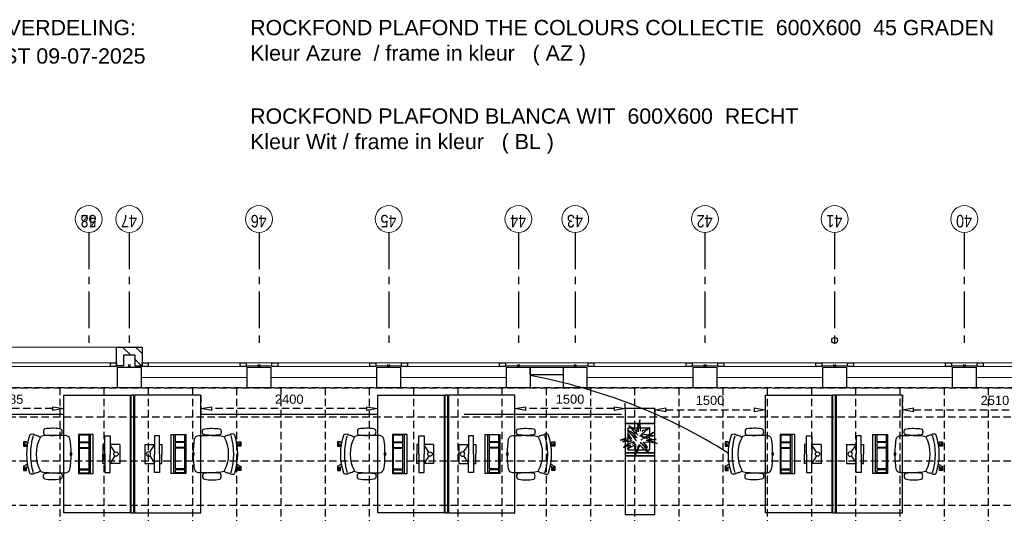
# Model space of a CAD drawing. Header units: millimetres. Extents: x -88840 to 85996, y -16279 to 104709.
# Tile 13 of 184: x -41347 to -27987, y 7120 to 13826. Entities that reach past the tile are written whole.
import ezdxf

# ---------------------------------------------------------------- set-up
doc = ezdxf.new("R2010")
doc.units = ezdxf.units.MM
doc.header["$LTSCALE"] = 400
doc.header["$PDMODE"] = 3
doc.header["$PDSIZE"] = 15
doc.linetypes.add('CENTER', pattern=[2, 1.25, -0.25, 0.25, -0.25])
doc.linetypes.add('HIDDEN', pattern=[0.375, 0.25, -0.125])
for name, color, linetype in [('-gd', 2, 'Continuous'), ('-ve', 2, 'HIDDEN'), ('inlay', 6, 'Continuous'), ('inr', 4, 'Continuous'), ('plafond', 255, 'HIDDEN'), ('plant', 114, 'Continuous'), ('plat', 5, 'Continuous'), ('sona-s008_ip0', 7, 'Continuous'), ('stramien', 1, 'CENTER'), ('symbol', 1, 'Continuous'), ('timmerwerk-ge', 150, 'Continuous')]:
    doc.layers.add(name, color=color, linetype=linetype)
for name, color, linetype, lineweight in [('Buitenkozijnen', 140, 'Continuous', 15), ('mat-baksteen', 5, 'Continuous', 25), ('mat-beton (ihwg)', 5, 'Continuous', 25), ('None', 7, 'Continuous', 9)]:
    doc.layers.add(name, color=color, linetype=linetype, lineweight=lineweight)
doc.styles.add('Arial', font='arial.ttf', dxfattribs={"height": 176.388889})
doc.styles.add('Arial Narrow', font='ARIALN.TTF', dxfattribs={"height": 222.25})
doc.styles.get("Standard").update_dxf_attribs({"font": 'arial.ttf'})
doc.dimstyles.new('CAL-N1-050-25', dxfattribs={"dimscale": 50, "dimtxt": 2.5, "dimasz": 3, "dimexe": 1.5, "dimexo": 0, "dimgap": 0.3, "dimtad": 0, "dimdec": 4, "dimrnd": 1, "dimdsep": 46, "dimtxsty": 'Standard', "dimblk": 'CLOSED', "dimcen": 0, "dimdle": 1.25, "dimclrt": 249, "dimadec": 0, "dimazin": 0, "dimtfac": 0.9, "dimtdec": 4, "dimtix": 1, "dimtmove": 0, "dimatfit": 3, "dimldrblk": 'CLOSED', "dimfxl": 1, "dimtvp": 1, "dimtolj": 1, "dimtzin": 0, "dimarcsym": 0})

# ---------------------------------------------------------------- blocks, each defined once
blk = doc.blocks.new('plafond03')
at = {"layer": 'plafond'}
for p, q in [((6650, -5690), (6650, -2292)), ((7250, -5690), (7250, -2292)), ((7850, -5690), (7850, -2292)), ((7850, -5690), (7850, -2292)), ((8450, -5690), (8450, -2292)), ((9050, -5690), (9050, -2292)), ((9650, -5690), (9650, -2292)), ((10250, -5690), (10250, -2292)), ((10850, -5690), (10850, -2292)), ((11450, -5690), (11450, -2292)), ((12050, -5690), (12050, -2292)), ((12650, -5690), (12650, -2292)), ((13250, -5690), (13250, -2292)), ((13850, -5690), (13850, -2292)), ((14450, -5690), (14450, -2292)), ((15050, -5690), (15050, -2292)), ((15650, -5690), (15650, -2292)), ((16250, -5690), (16250, -2292)), ((16850, -5690), (16850, -2292)), ((17450, -5690), (17450, -2292)), ((18050, -5690), (18050, -2292)), ((18650, -5690), (18650, -2292)), ((19250, -5690), (19250, -2292)), ((24050, -2690), (5215, -2690)), ((24050, -3290), (5215, -3290)), ((24050, -3890), (5215, -3890))]:
    blk.add_line(p, q, dxfattribs=at)
for points in [[(7270, -9952), (5440, -9952), (5440, -7522), (5215, -7522), (5215, -2292), (31910, -2292), (31910, -9707), (31730, -9707), (31730, -9952), (5440, -9952)], [(27670, -5690), (31910, -5690), (31910, -2292), (5215, -2292), (5215, -5690), (22390, -5690)]]:
    blk.add_lwpolyline(points, dxfattribs=at)
blk = doc.blocks.new('Kolom 280x320')
at = {"layer": 'mat-beton (ihwg)', "lineweight": 25}
blk.add_lwpolyline([(-300, 160), (-20, 160), (-20, -160), (-300, -160)], close=True, dxfattribs=at)
at = {"layer": 'None', "color": 92, "linetype": 'Continuous', "lineweight": 5}
blk.add_point((0, 0), dxfattribs=at)
blk = doc.blocks.new('*X39')
at = {"layer": 'None', "lineweight": 9}
for p, q in [((-2819, 32536), (-2719, 32636)), ((-2761, 32418), (-2719, 32460))]:
    blk.add_line(p, q, dxfattribs=at)
blk = doc.blocks.new('*X40')
at = {"layer": 'None', "lineweight": 9}
for p, q in [((-2969, 32386), (-2880, 32475)), ((-2804, 32375), (-2761, 32418))]:
    blk.add_line(p, q, dxfattribs=at)
blk = doc.blocks.new('Gevelpui best 1410 (2D)')
at = {"layer": 'Buitenkozijnen', "lineweight": 15}
for p, q in [((-260, 0), (-260, -1410)), ((-260, 0), (-210, 0)), ((-210, 0), (-210, -1410)), ((-260, -1410), (-210, -1410))]:
    blk.add_line(p, q, dxfattribs=at)
at = {"layer": 'Buitenkozijnen', "color": 92, "lineweight": 25}
for points in [[(-260, 0), (-210, 0), (-210, -80), (-260, -80)], [(-260, -1330), (-210, -1330), (-210, -1410), (-260, -1410)]]:
    blk.add_lwpolyline(points, close=True, dxfattribs=at)
at = {"layer": 'None', "color": 43, "linetype": 'Continuous', "lineweight": 9}
blk.add_line((-410, 15), (-410, -1425), dxfattribs=at)
blk = doc.blocks.new('*U45')
at = {"layer": 'Buitenkozijnen', "lineweight": 15}
for p, q in [((-10, 0), (-10, -1960)), ((-10, 0), (40, 0)), ((40, 0), (40, -1960)), ((-10, -1960), (40, -1960))]:
    blk.add_line(p, q, dxfattribs=at)
blk = doc.blocks.new('Gevelpui best 1960')
at = {"layer": 'Buitenkozijnen', "color": 43, "lineweight": 9}
blk.add_line((250, 0), (250, -1960), dxfattribs=at)
at = {"layer": 'Buitenkozijnen', "color": 92, "lineweight": 25}
for points in [[(-10, 0), (40, 0), (40, -80), (-10, -80)], [(-10, -1880), (40, -1880), (40, -1960), (-10, -1960)]]:
    blk.add_lwpolyline(points, close=True, dxfattribs=at)
at = {"layer": 'Buitenkozijnen'}
blk.add_blockref('*U45', (0, 0), dxfattribs=at)
blk = doc.blocks.new('HWA')
at = {"layer": 'None', "color": 92, "linetype": 'Continuous', "lineweight": 25}
blk.add_circle((0, -74), 40, dxfattribs=at)
blk = doc.blocks.new('boom nieuw 01')
at = {"layer": 'plant', "extrusion": (0, -4.44089e-16, -1)}
for p, q in [((-574, 694), (-627, 737)), ((-627, 737), (-616, 698)), ((-574, 694), (-627, 737)), ((-627, 737), (-616, 698)), ((-616, 698), (-564, 639)), ((-616, 698), (-564, 639)), ((-531, 541), (-584, 584)), ((-584, 584), (-573, 545)), ((-531, 541), (-584, 584)), ((-584, 584), (-573, 545)), ((-519, 654), (-574, 694)), ((-519, 654), (-574, 694)), ((-564, 639), (-510, 574)), ((-564, 639), (-510, 574)), ((-467, 618), (-519, 654)), ((-467, 618), (-519, 654)), ((-412, 565), (-467, 618)), ((-412, 565), (-467, 618)), ((-316, 598), (-344, 540)), ((-298, 670), (-316, 598)), ((-284, 619), (-308, 551)), ((-284, 619), (-308, 551)), ((-285, 709), (-298, 670)), ((-285, 665), (-285, 709)), ((-279, 616), (-285, 665)), ((-257, 677), (-284, 619)), ((-257, 677), (-284, 619)), ((-238, 749), (-257, 677)), ((-238, 749), (-257, 677)), ((-225, 789), (-238, 749)), ((-225, 789), (-238, 749)), ((-227, 576), (-219, 630)), ((-227, 576), (-219, 630)), ((-225, 745), (-225, 789)), ((-225, 745), (-225, 789)), ((-219, 696), (-225, 745)), ((-219, 696), (-225, 745)), ((-219, 630), (-219, 696)), ((-219, 630), (-219, 696)), ((9, 617), (-55, 579)), ((9, 617), (-55, 579)), ((-36, 579), (9, 617)), ((-36, 579), (9, 617)), ((-831, 440), (-863, 451)), ((-863, 451), (-808, 440)), ((-831, 440), (-863, 451)), ((-863, 451), (-808, 440)), ((-838, 331), (-790, 339)), ((-838, 331), (-790, 339)), ((-787, 335), (-838, 331)), ((-787, 335), (-838, 331)), ((-793, 417), (-831, 440)), ((-793, 417), (-831, 440)), ((-808, 440), (-733, 432)), ((-808, 440), (-733, 432)), ((-751, 400), (-793, 417)), ((-751, 400), (-793, 417)), ((-790, 339), (-724, 343)), ((-790, 339), (-724, 343)), ((-737, 335), (-787, 335)), ((-737, 335), (-787, 335)), ((-690, 378), (-751, 400)), ((-690, 378), (-751, 400)), ((-691, 320), (-737, 335)), ((-733, 432), (-646, 419)), ((-733, 432), (-646, 419)), ((-724, 343), (-665, 349)), ((-724, 343), (-665, 349)), ((-636, 315), (-691, 320)), ((-636, 315), (-691, 320)), ((-601, 365), (-690, 378)), ((-601, 365), (-690, 378)), ((-642, 298), (-680, 321)), ((-642, 298), (-680, 321)), ((-665, 349), (-613, 352)), ((-665, 349), (-613, 352)), ((-646, 419), (-567, 415)), ((-646, 419), (-567, 415)), ((-601, 281), (-642, 298)), ((-601, 281), (-642, 298)), ((-613, 352), (-578, 349)), ((-613, 352), (-578, 349)), ((-553, 314), (-604, 263)), ((-553, 314), (-604, 263)), ((-547, 362), (-601, 365)), ((-547, 362), (-601, 365)), ((-583, 313), (-496, 300)), ((-583, 313), (-496, 300)), ((-573, 545), (-520, 486)), ((-573, 545), (-520, 486)), ((-567, 415), (-510, 423)), ((-567, 415), (-510, 423)), ((-476, 501), (-531, 541)), ((-476, 501), (-531, 541)), ((-520, 486), (-467, 421)), ((-520, 486), (-467, 421)), ((-511, 263), (-472, 292)), ((-511, 263), (-472, 292)), ((-510, 574), (-463, 510)), ((-510, 574), (-463, 510)), ((-510, 423), (-451, 434)), ((-510, 423), (-451, 434)), ((-496, 300), (-417, 296)), ((-496, 300), (-417, 296)), ((-424, 465), (-476, 501)), ((-424, 465), (-476, 501)), ((-472, 292), (-455, 309)), ((-472, 292), (-455, 309)), ((-463, 510), (-423, 466)), ((-463, 510), (-423, 466)), ((-398, 347), (-436, 328)), ((-398, 347), (-436, 328)), ((-369, 412), (-424, 465)), ((-369, 412), (-424, 465)), ((-423, 466), (-397, 444)), ((-423, 466), (-397, 444)), ((-369, 511), (-412, 565)), ((-369, 511), (-412, 565)), ((-344, 540), (-368, 472)), ((-308, 551), (-333, 488)), ((-308, 551), (-333, 488)), ((-231, 344), (-254, 371)), ((-231, 344), (-254, 371)), ((-243, 519), (-227, 576)), ((-243, 519), (-227, 576)), ((-187, 511), (-234, 479)), ((-187, 511), (-234, 479)), ((-192, 292), (-231, 344)), ((-192, 292), (-231, 344)), ((-195, 409), (-161, 444)), ((-151, 244), (-192, 292)), ((-151, 244), (-192, 292)), ((-119, 548), (-187, 511)), ((-170, 410), (-128, 424)), ((-170, 410), (-128, 424)), ((-167, 460), (-136, 488)), ((-167, 460), (-136, 488)), ((-128, 424), (-78, 443)), ((-128, 424), (-78, 443)), ((-127, 307), (-59, 290)), ((-127, 307), (-59, 290)), ((-105, 362), (-122, 364)), ((-105, 362), (-122, 364)), ((-55, 579), (-119, 548)), ((-55, 579), (-119, 548)), ((-113, 330), (-85, 277)), ((-113, 330), (-85, 277)), ((-83, 336), (-105, 362)), ((-83, 336), (-105, 362)), ((-101, 524), (-55, 560)), ((-101, 524), (-55, 560)), ((-15, 385), (-100, 387)), ((-15, 385), (-100, 387)), ((-95, 500), (-50, 537)), ((-43, 284), (-83, 336)), ((-43, 284), (-83, 336)), ((-78, 443), (-25, 464)), ((-78, 443), (-25, 464)), ((-4, 517), (-70, 496)), ((-4, 517), (-70, 496)), ((-59, 290), (16, 294)), ((-59, 290), (16, 294)), ((-55, 560), (-36, 579)), ((-55, 560), (-36, 579)), ((-25, 464), (20, 490)), ((-25, 464), (20, 490)), ((69, 341), (-16, 343)), ((69, 341), (-16, 343)), ((71, 388), (-15, 385)), ((71, 388), (-15, 385)), ((-5, 354), (51, 371)), ((-5, 354), (51, 371)), ((73, 551), (-4, 517)), ((73, 551), (-4, 517)), ((16, 294), (79, 310)), ((16, 294), (79, 310)), ((20, 490), (61, 517)), ((20, 490), (61, 517)), ((51, 371), (104, 389)), ((51, 371), (104, 389)), ((61, 517), (92, 539)), ((61, 517), (92, 539)), ((154, 344), (69, 341)), ((154, 344), (69, 341)), ((140, 402), (71, 388)), ((140, 402), (71, 388)), ((126, 569), (73, 551)), ((126, 569), (73, 551)), ((79, 310), (135, 327)), ((79, 310), (135, 327)), ((92, 539), (126, 569)), ((92, 539), (126, 569)), ((104, 389), (140, 402)), ((104, 389), (140, 402)), ((135, 327), (188, 345)), ((135, 327), (188, 345)), ((224, 359), (154, 344)), ((224, 359), (154, 344)), ((188, 345), (224, 359)), ((188, 345), (224, 359)), ((-748, 141), (-796, 107)), ((-748, 141), (-796, 107)), ((-796, 107), (-737, 139)), ((-796, 107), (-737, 139)), ((-794, 221), (-746, 230)), ((-794, 221), (-746, 230)), ((-743, 226), (-794, 221)), ((-743, 226), (-794, 221)), ((-722, 163), (-748, 141)), ((-722, 163), (-748, 141)), ((-746, 230), (-680, 234)), ((-746, 230), (-680, 234)), ((-694, 225), (-743, 226)), ((-694, 225), (-743, 226)), ((-737, 139), (-688, 167)), ((-737, 139), (-688, 167)), ((-686, 193), (-722, 163)), ((-686, 193), (-722, 163)), ((-647, 211), (-694, 225)), ((-647, 211), (-694, 225)), ((-688, 167), (-620, 196)), ((-688, 167), (-620, 196)), ((-648, 228), (-686, 193)), ((-648, 228), (-686, 193)), ((-680, 234), (-621, 240)), ((-680, 234), (-621, 240)), ((-604, 263), (-648, 228)), ((-604, 263), (-648, 228)), ((-592, 206), (-647, 211)), ((-592, 206), (-647, 211)), ((-597, 22), (-646, -12)), ((-597, 22), (-646, -12)), ((-646, -12), (-586, 20)), ((-646, -12), (-586, 20)), ((-620, 196), (-568, 225)), ((-620, 196), (-568, 225)), ((-540, 259), (-601, 281)), ((-540, 259), (-601, 281)), ((-572, 44), (-597, 22)), ((-572, 44), (-597, 22)), ((-549, 186), (-592, 206)), ((-549, 186), (-592, 206)), ((-586, 20), (-537, 48)), ((-586, 20), (-537, 48)), ((-535, 74), (-572, 44)), ((-535, 74), (-572, 44)), ((-568, 225), (-511, 263)), ((-568, 225), (-511, 263)), ((-496, 183), (-549, 186)), ((-496, 183), (-549, 186)), ((-451, 246), (-540, 259)), ((-451, 246), (-540, 259)), ((-537, 48), (-469, 77)), ((-537, 48), (-469, 77)), ((-497, 109), (-535, 74)), ((-497, 109), (-535, 74)), ((-454, 144), (-497, 109)), ((-454, 144), (-497, 109)), ((-392, 219), (-496, 183)), ((-392, 219), (-496, 183)), ((-469, 77), (-417, 106)), ((-469, 77), (-417, 106)), ((-403, 195), (-454, 144)), ((-403, 195), (-454, 144)), ((-397, 243), (-451, 246)), ((-397, 243), (-451, 246)), ((-369, 232), (-403, 195)), ((-369, 232), (-403, 195)), ((-354, 238), (-392, 219)), ((-354, 238), (-392, 219)), ((-380, 87), (-378, 37)), ((-380, 87), (-378, 37)), ((-378, 37), (-372, -25)), ((-378, 37), (-372, -25)), ((-317, 95), (-308, 24)), ((-317, 95), (-308, 24)), ((-317, -32), (-303, 34)), ((-317, -32), (-303, 34)), ((-308, 24), (-304, -32)), ((-308, 24), (-304, -32)), ((-303, 34), (-304, 107)), ((-303, 34), (-304, 107)), ((-297, 215), (-269, 162)), ((-297, 215), (-269, 162)), ((-293, -58), (-278, 12)), ((-293, -58), (-278, 12)), ((-281, 288), (-232, 238)), ((-281, 288), (-232, 238)), ((-278, 12), (-263, 89)), ((-278, 12), (-263, 89)), ((-269, 162), (-239, 109)), ((-269, 162), (-239, 109)), ((-267, 114), (-235, 70)), ((-267, 114), (-235, 70)), ((-263, 89), (-248, 155)), ((-263, 89), (-248, 155)), ((-194, 216), (-242, 260)), ((-194, 216), (-242, 260)), ((-235, 70), (-173, 19)), ((-235, 70), (-173, 19)), ((-233, 285), (-204, 233)), ((-233, 285), (-204, 233)), ((-232, 238), (-199, 194)), ((-232, 238), (-199, 194)), ((-186, 120), (-227, 169)), ((-186, 120), (-227, 169)), ((-204, 233), (-174, 186)), ((-204, 233), (-174, 186)), ((-199, 194), (-138, 143)), ((-199, 194), (-138, 143)), ((-174, 186), (-194, 216)), ((-174, 186), (-194, 216)), ((-69, -25), (-186, 120)), ((-69, -25), (-186, 120)), ((-173, 19), (-128, -8)), ((-173, 19), (-128, -8)), ((-33, 98), (-151, 244)), ((-33, 98), (-151, 244)), ((-138, 143), (-93, 116)), ((-138, 143), (-93, 116)), ((-93, 116), (-36, 86)), ((-93, 116), (-36, 86)), ((-85, 277), (-56, 224)), ((-85, 277), (-56, 224)), ((-56, 224), (-25, 178)), ((-56, 224), (-25, 178)), ((-25, 178), (-46, 207)), ((-25, 178), (-46, 207)), ((-3, 235), (-43, 284)), ((-3, 235), (-43, 284)), ((-36, 86), (2, 56)), ((-36, 86), (2, 56)), ((2, 56), (-33, 98)), ((2, 56), (-33, 98)), ((-372, -25), (-363, -96)), ((-372, -25), (-363, -96)), ((-363, -96), (-359, -152)), ((-363, -96), (-359, -152)), ((-359, -152), (-354, -201)), ((-359, -152), (-354, -201)), ((-358, -244), (-348, -178)), ((-358, -244), (-348, -178)), ((-354, -201), (-358, -244)), ((-354, -201), (-358, -244)), ((-348, -178), (-333, -108)), ((-348, -178), (-333, -108)), ((-333, -108), (-317, -32)), ((-333, -108), (-317, -32)), ((-304, -32), (-299, -81)), ((-304, -32), (-299, -81)), ((-303, -124), (-293, -58)), ((-303, -124), (-293, -58)), ((-299, -81), (-303, -124)), ((-299, -81), (-303, -124)), ((-128, -8), (-72, -38)), ((-128, -8), (-72, -38)), ((-72, -38), (-33, -68)), ((-72, -38), (-33, -68)), ((-33, -68), (-69, -25)), ((-33, -68), (-69, -25))]:
    blk.add_line(p, q, dxfattribs=at)
at = {"layer": 'timmerwerk-ge', "linetype": 'Continuous', "extrusion": (0, -4.44089e-16, -1)}
for p, q in [((0, 647), (-647, 647)), ((-647, 647), (-647, 0)), ((0, 0), (0, 647)), ((-647, 0), (0, 0))]:
    blk.add_line(p, q, dxfattribs=at)
blk = doc.blocks.new('SONA-S008_B2')
at = {"layer": '-gd'}
blk.add_open_spline([(-253, -510), (-88, -560), (88, -560), (253, -510)], degree=3, dxfattribs=at)
for points in [[(-207, -16), (-79, 5), (80, 5), (207, -16)], [(-325, -126), (-337, -132), (-340, -141), (-343, -154)], [(-278, -126), (-288, -121), (-315, -121), (-325, -126)], [(-261, -154), (-263, -141), (-266, -132), (-278, -126)], [(-253, -272), (-257, -207), (-252, -139), (-253, -74)], [(-253, -74), (-253, -52), (-233, -20), (-207, -16)], [(207, -16), (233, -20), (253, -52), (253, -74)], [(253, -74), (252, -139), (257, -207), (253, -272)], [(261, -154), (263, -141), (266, -132), (278, -126)], [(278, -126), (288, -121), (315, -121), (325, -126)], [(325, -126), (337, -132), (340, -141), (343, -154)], [(-343, -154), (-353, -221), (-352, -288), (-343, -355)], [(-261, -355), (-252, -288), (-250, -221), (-261, -154)], [(261, -355), (252, -288), (250, -221), (261, -154)], [(343, -154), (353, -221), (352, -288), (343, -355)], [(-343, -355), (-341, -363), (-334, -370), (-326, -372)], [(-326, -372), (-310, -376), (-293, -376), (-277, -372)], [(-277, -372), (-270, -370), (-262, -363), (-261, -355)], [(-251, -332), (-253, -332), (-255, -331), (-258, -330)], [(-255, -304), (-254, -304), (-253, -305), (-252, -305)], [(-239, -412), (-253, -366), (-250, -319), (-253, -272)], [(253, -272), (250, -319), (253, -366), (239, -412)], [(257, -323), (255, -324), (253, -324), (251, -325)], [(252, -298), (253, -297), (254, -297), (255, -297)], [(277, -372), (270, -370), (262, -363), (261, -355)], [(326, -372), (310, -376), (293, -376), (277, -372)], [(343, -355), (341, -363), (334, -370), (326, -372)], [(-272, -515), (-274, -534), (-274, -556), (-259, -560)], [(-256, -474), (-255, -489), (-270, -500), (-272, -515)], [(-227, -418), (-247, -437), (-256, -455), (-256, -474)], [(239, -412), (95, -494), (-95, -494), (-239, -412)], [(256, -474), (256, -455), (247, -437), (227, -418)], [(272, -515), (270, -500), (255, -489), (256, -474)], [(259, -560), (274, -556), (274, -534), (272, -515)], [(-259, -560), (-77, -614), (79, -614), (259, -560)], [(-222, -607), (-222, -605), (-221, -603), (-219, -603)], [(-222, -615), (-222, -615), (-222, -607), (-222, -607)], [(-219, -615), (-219, -615), (-222, -615), (-222, -615)], [(-222, -630), (-222, -630), (-222, -618), (-222, -618)], [(-222, -618), (-222, -618), (-199, -618), (-199, -618)], [(-199, -630), (-199, -630), (-222, -630), (-222, -630)], [(-222, -641), (-222, -641), (-222, -633), (-222, -633)], [(-222, -633), (-222, -633), (-219, -633), (-219, -633)], [(-219, -645), (-221, -645), (-222, -643), (-222, -641)], [(-219, -603), (-219, -603), (-192, -603), (-177, -603)], [(-199, -615), (-199, -615), (-219, -615), (-219, -615)], [(-219, -633), (-219, -633), (-199, -633), (-199, -633)], [(-167, -645), (-167, -645), (-219, -645), (-219, -645)], [(-199, -618), (-199, -618), (-199, -615), (-199, -615)], [(-199, -615), (-199, -615), (-187, -615), (-187, -615)], [(-199, -618), (-199, -618), (-189, -618), (-187, -618)], [(-199, -633), (-199, -633), (-199, -630), (-199, -630)], [(-199, -630), (-199, -630), (-187, -630), (-187, -630)], [(-199, -633), (-199, -633), (-187, -633), (-187, -633)], [(-183, -633), (-188, -629), (-190, -621), (-186, -615)], [(-185, -615), (-186, -615), (-187, -615), (-187, -615)], [(-187, -615), (-187, -615), (-187, -616), (-187, -617)], [(-186, -630), (-186, -630), (-187, -630), (-187, -630)], [(-187, -630), (-187, -630), (-187, -633), (-187, -633)], [(-187, -633), (-187, -633), (-185, -633), (-183, -633)], [(-186, -615), (-186, -615), (-176, -603), (-163, -584)], [(-165, -630), (-169, -636), (-177, -638), (-183, -633)], [(-183, -633), (-183, -633), (-183, -633), (-183, -633)], [(-167, -633), (-167, -633), (-166, -633), (-166, -633)], [(-163, -641), (-163, -643), (-165, -645), (-167, -645)], [(-166, -633), (-166, -633), (-163, -633), (-163, -633)], [(-135, -589), (-152, -614), (-165, -630), (-165, -630)], [(-163, -630), (-163, -630), (-163, -630), (-164, -630)], [(-163, -628), (-163, -629), (-163, -630), (-163, -630)], [(-163, -633), (-163, -633), (-163, -641), (-163, -641)], [(106, -607), (106, -605), (108, -603), (110, -603)], [(106, -615), (106, -615), (106, -607), (106, -607)], [(110, -615), (110, -615), (106, -615), (106, -615)], [(106, -630), (106, -630), (106, -618), (106, -618)], [(106, -618), (106, -618), (130, -618), (130, -618)], [(130, -630), (130, -630), (106, -630), (106, -630)], [(106, -641), (106, -641), (106, -633), (106, -633)], [(106, -633), (106, -633), (110, -633), (110, -633)], [(110, -645), (108, -645), (106, -643), (106, -641)], [(110, -603), (110, -603), (116, -603), (123, -603)], [(130, -615), (130, -615), (110, -615), (110, -615)], [(110, -633), (110, -633), (130, -633), (130, -633)], [(162, -644), (162, -644), (110, -645), (110, -645)], [(143, -630), (143, -630), (132, -615), (115, -592)], [(130, -618), (130, -618), (130, -615), (130, -615)], [(130, -615), (130, -615), (131, -615), (132, -615)], [(130, -618), (130, -618), (132, -618), (134, -618)], [(130, -633), (130, -633), (130, -630), (130, -630)], [(130, -630), (130, -630), (142, -630), (142, -630)], [(130, -633), (130, -633), (142, -633), (142, -633)], [(143, -630), (142, -630), (142, -630), (142, -630)], [(142, -630), (142, -630), (142, -633), (142, -633)], [(142, -633), (142, -633), (143, -633), (145, -633)], [(161, -633), (155, -637), (147, -636), (143, -630)], [(144, -587), (156, -604), (164, -615), (164, -615)], [(155, -603), (159, -603), (162, -603), (162, -603)], [(164, -615), (168, -621), (167, -629), (161, -633)], [(161, -633), (161, -633), (161, -633), (161, -633)], [(162, -603), (164, -603), (166, -605), (166, -607)], [(162, -633), (162, -633), (162, -633), (162, -633)], [(162, -633), (162, -633), (166, -633), (166, -633)], [(166, -641), (166, -643), (164, -644), (162, -644)], [(166, -615), (166, -615), (165, -615), (164, -615)], [(166, -630), (166, -630), (165, -630), (164, -630)], [(165, -618), (166, -618), (166, -618), (166, -618)], [(166, -607), (166, -607), (166, -615), (166, -615)], [(166, -618), (166, -618), (166, -619), (166, -620)], [(166, -626), (166, -628), (166, -630), (166, -630)], [(166, -633), (166, -633), (166, -641), (166, -641)]]:
    blk.add_open_spline(points, degree=3)
at = {"layer": 'sona-s008_ip0'}
blk.add_point((0, 0), dxfattribs=at)
blk = doc.blocks.new('SYMB-CMP4_B2')
for p, q in [((-130, 558), (130, 558)), ((-130, 558), (-130, 428)), ((130, 558), (130, 428)), ((-250, 358), (-250, 428)), ((-250, 428), (0, 428)), ((-25, 492), (-125, 428)), ((250, 428), (0, 428)), ((25, 492), (125, 428)), ((250, 358), (250, 428)), ((0, 358), (-250, 358)), ((-130, 358), (-130, 328)), ((-130, 328), (0, 328)), ((0, 358), (250, 358)), ((130, 328), (0, 328)), ((130, 358), (130, 328)), ((265, 200), (-265, 200)), ((-265, 200), (-265, 0)), ((265, 163), (-265, 163)), ((-167, 142), (-260, 142)), ((-260, 13), (-260, 142)), ((-167, 13), (-167, 142)), ((-88, 142), (-159, 142)), ((-159, 13), (-159, 142)), ((-88, 13), (-88, 142)), ((200, 142), (-82, 142)), ((-82, 13), (-82, 142)), ((200, 13), (200, 142)), ((255, 142), (212, 142)), ((212, 13), (212, 142)), ((255, 13), (255, 142)), ((265, 0), (265, 200)), ((-265, 0), (265, 0)), ((-167, 13), (-260, 13)), ((-88, 13), (-159, 13)), ((200, 13), (-82, 13)), ((255, 13), (212, 13))]:
    blk.add_line(p, q)
blk.add_circle((0, 508), 30)
blk = doc.blocks.new('_CLOSED')
at = {"color": 0, "linetype": 'ByBlock'}
for p, q in [((-1, 0.167), (0, 0)), ((-1, 0.167), (-1, -0.167)), ((0, 0), (-1, -0.167))]:
    blk.add_line(p, q, dxfattribs=at)
blk = doc.blocks.new('*D1524')
at = {"layer": '-ve', "color": 0, "lineweight": -2, "transparency": 16777216}
for p, q in [((-69370, 38725), (-69370, 38451)), ((-66860, 38725), (-66860, 38451)), ((-69220, 38526), (-67010, 38526))]:
    blk.add_line(p, q, dxfattribs=at)
at = {"layer": 'Defpoints', "color": 0, "transparency": 16777216}
for p in [(-69370, 38725), (-66860, 38725), (-66860, 38526)]:
    blk.add_point(p, dxfattribs=at)
at = {"layer": '-ve', "color": 0, "lineweight": -2, "transparency": 16777216, "xscale": 150, "yscale": 150, "zscale": 150, "rotation": 180}
blk.add_blockref('_CLOSED', (-69370, 38526), dxfattribs=at)
at = {"layer": '-ve', "color": 0, "lineweight": -2, "transparency": 16777216, "xscale": 150, "yscale": 150, "zscale": 150}
blk.add_blockref('_CLOSED', (-66860, 38526), dxfattribs=at)
at = {"layer": '-ve', "color": 249, "transparency": 16777216, "insert": (-68115, 38654), "char_height": 125, "attachment_point": 5}
blk.add_mtext('\\A1;2510', dxfattribs=at)
blk = doc.blocks.new('*D1525')
at = {"layer": '-ve', "color": 0, "lineweight": -2, "transparency": 16777216}
for p, q in [((-72730, 38542), (-72730, 38451)), ((-72580, 38526), (-71380, 38526)), ((-71230, 38542), (-71230, 38451))]:
    blk.add_line(p, q, dxfattribs=at)
at = {"layer": 'Defpoints', "color": 0, "transparency": 16777216}
for p in [(-72730, 38542), (-71230, 38542), (-71230, 38526)]:
    blk.add_point(p, dxfattribs=at)
at = {"layer": '-ve', "color": 0, "lineweight": -2, "transparency": 16777216, "xscale": 150, "yscale": 150, "zscale": 150, "rotation": 180}
blk.add_blockref('_CLOSED', (-72730, 38526), dxfattribs=at)
at = {"layer": '-ve', "color": 0, "lineweight": -2, "transparency": 16777216, "xscale": 150, "yscale": 150, "zscale": 150}
blk.add_blockref('_CLOSED', (-71230, 38526), dxfattribs=at)
at = {"layer": '-ve', "color": 249, "transparency": 16777216, "insert": (-71980, 38654), "char_height": 125, "attachment_point": 5}
blk.add_mtext('\\A1;1500', dxfattribs=at)
blk = doc.blocks.new('*D1526')
at = {"layer": '-ve', "color": 0, "lineweight": -2, "transparency": 16777216}
for p, q in [((-74630, 38542), (-74630, 38617)), ((-73130, 38542), (-73130, 38617)), ((-73280, 38542), (-74480, 38542))]:
    blk.add_line(p, q, dxfattribs=at)
at = {"layer": 'Defpoints', "color": 0, "transparency": 16777216}
for p in [(-74630, 38542), (-74630, 38542), (-73130, 38542)]:
    blk.add_point(p, dxfattribs=at)
at = {"layer": '-ve', "color": 0, "lineweight": -2, "transparency": 16777216, "xscale": 150, "yscale": 150, "zscale": 150, "rotation": 180}
blk.add_blockref('_CLOSED', (-74630, 38542), dxfattribs=at)
at = {"layer": '-ve', "color": 0, "lineweight": -2, "transparency": 16777216, "xscale": 150, "yscale": 150, "zscale": 150}
blk.add_blockref('_CLOSED', (-73130, 38542), dxfattribs=at)
at = {"layer": '-ve', "color": 249, "transparency": 16777216, "insert": (-73880, 38670), "char_height": 125, "attachment_point": 5}
blk.add_mtext('\\A1;1500', dxfattribs=at)
blk = doc.blocks.new('*D1527')
at = {"layer": '-ve', "color": 0, "lineweight": -2, "transparency": 16777216}
for p, q in [((-78890, 38725), (-78890, 38467)), ((-76490, 38725), (-76490, 38467)), ((-76640, 38542), (-78740, 38542))]:
    blk.add_line(p, q, dxfattribs=at)
at = {"layer": 'Defpoints', "color": 0, "transparency": 16777216}
for p in [(-78890, 38725), (-76490, 38725), (-78890, 38542)]:
    blk.add_point(p, dxfattribs=at)
at = {"layer": '-ve', "color": 0, "lineweight": -2, "transparency": 16777216, "xscale": 150, "yscale": 150, "zscale": 150, "rotation": 180}
blk.add_blockref('_CLOSED', (-78890, 38542), dxfattribs=at)
at = {"layer": '-ve', "color": 0, "lineweight": -2, "transparency": 16777216, "xscale": 150, "yscale": 150, "zscale": 150}
blk.add_blockref('_CLOSED', (-76490, 38542), dxfattribs=at)
at = {"layer": '-ve', "color": 249, "transparency": 16777216, "insert": (-77690, 38670), "char_height": 125, "attachment_point": 5}
blk.add_mtext('\\A1;2400', dxfattribs=at)
blk = doc.blocks.new('*D1528')
at = {"layer": '-ve', "color": 0, "lineweight": -2, "transparency": 16777216}
for p, q in [((-82235, 38542), (-82235, 38617)), ((-80750, 38542), (-80750, 38617)), ((-80900, 38542), (-82085, 38542))]:
    blk.add_line(p, q, dxfattribs=at)
at = {"layer": 'Defpoints', "color": 0, "transparency": 16777216}
for p in [(-82235, 38542), (-82235, 38542), (-80750, 38542)]:
    blk.add_point(p, dxfattribs=at)
at = {"layer": '-ve', "color": 0, "lineweight": -2, "transparency": 16777216, "xscale": 150, "yscale": 150, "zscale": 150, "rotation": 180}
blk.add_blockref('_CLOSED', (-82235, 38542), dxfattribs=at)
at = {"layer": '-ve', "color": 0, "lineweight": -2, "transparency": 16777216, "xscale": 150, "yscale": 150, "zscale": 150}
blk.add_blockref('_CLOSED', (-80750, 38542), dxfattribs=at)
at = {"layer": '-ve', "color": 249, "transparency": 16777216, "insert": (-81492, 38670), "char_height": 125, "attachment_point": 5}
blk.add_mtext('\\A1;1485', dxfattribs=at)
blk = doc.blocks.new('BD C209')
at = {"layer": 'Buitenkozijnen', "lineweight": 15}
for points in [[(9175, -1992.28186), (9175, -1952.24122), (9525, -1952.24122), (9525, -1992.28186)], [(10935, -1992.28186), (10935, -1952.24122), (11285, -1952.24122), (11285, -1992.28186)], [(12695, -1992.28186), (12695, -1952.24122), (13815, -1952.24122), (13815, -1992.28186)], [(15225, -1992.28186), (15225, -1952.24122), (15575, -1952.24122), (15575, -1992.28186)], [(16985, -1992.28186), (16985, -1952.24122), (17335, -1952.24122), (17335, -1992.28186)], [(18745, -1992.28186), (18745, -1952.24122), (19095, -1952.24122), (19095, -1992.28186)]]:
    blk.add_lwpolyline(points, close=True, dxfattribs=at)
at = {"layer": 'inlay'}
for p, q in [((5615, -2652.24122), (6700, -2652.24122)), ((8560, -2652.24122), (10960, -2652.24122)), ((12135, -2652.24122), (14269.86179, -2652.24122))]:
    blk.add_line(p, q, dxfattribs=at)
blk.add_arc((11654.30476, -9585.91761), 7585.0886, 57.588806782, 79.550525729, dxfattribs=at)
at = {"layer": 'inr'}
for points in [[(7600, -2392.28186), (7600, -3992.28186), (6700, -3992.28186), (6700, -2392.28186)], [(7610, -2392.28186), (7610, -3992.28186), (7650, -3992.28186), (7650, -2392.28186)], [(7660, -2392.28186), (7660, -3992.28186), (8560, -3992.28186), (8560, -2392.28186)], [(11860, -2392.28186), (11860, -3992.28186), (10960, -3992.28186), (10960, -2392.28186)], [(11870, -2392.28186), (11870, -3992.28186), (11910, -3992.28186), (11910, -2392.28186)], [(11920, -2392.28186), (11920, -3992.28186), (12820, -3992.28186), (12820, -2392.28186)], [(17120, -2392.28186), (17120, -3992.28186), (16220, -3992.28186), (16220, -2392.28186)], [(17130, -2392.28186), (17130, -3992.28186), (17170, -3992.28186), (17170, -2392.28186)], [(17180, -2392.28186), (17180, -3992.28186), (18080, -3992.28186), (18080, -2392.28186)]]:
    blk.add_lwpolyline(points, close=True, dxfattribs=at)
at = {"layer": 'mat-baksteen', "lineweight": 25}
for p, q in [((7415, -1992.28186), (7415, -1742.28186)), ((7415, -1742.28186), (7765, -1742.28186)), ((7515, -1992.28186), (7515, -1842.28186)), ((7515, -1842.28186), (7665, -1842.28186)), ((7665, -1842.28186), (7665, -1992.28186)), ((7765, -1742.28186), (7765, -1992.28186)), ((7515, -1992.28186), (7415, -1992.28186)), ((7665, -1992.28186), (7765, -1992.28186)), ((13030, -2012.28186), (13480, -2012.28186)), ((13030, -2112.28186), (13030, -2012.28186)), ((13030, -2112.28186), (13480, -2112.28186))]:
    blk.add_line(p, q, dxfattribs=at)
at = {"layer": 'None', "color": 43, "linetype": 'Continuous', "lineweight": 9}
for centre in [(7040, 0), (7040, 0), (7590, 0), (9350, 0), (11110, 0), (12870, 0), (13640, 0), (15400, 0), (17160, 0), (18920, 0)]:
    blk.add_circle(centre, 182.60642, dxfattribs=at)
at = {"layer": 'stramien'}
for p, q in [((7040, -182.60642), (7040, -1682.60642)), ((7040, -182.60642), (7040, -1682.60642)), ((7590, -182.60642), (7590, -1682.60642)), ((9350, -182.60642), (9350, -1682.60642)), ((11110, -182.60642), (11110, -1682.60642)), ((12870, -182.60642), (12870, -1682.60642)), ((13640, -182.60642), (13640, -1682.60642)), ((15400, -182.60642), (15400, -1682.60642)), ((17160, -182.60642), (17160, -1682.60642)), ((18920, -182.60642), (18920, -1682.60642))]:
    blk.add_line(p, q, dxfattribs=at)
at = {"layer": 'timmerwerk-ge'}
for points in [[(14720, -2775.34889), (14720, -2575.34889), (14320, -2575.34889), (14320, -2775.34889)], [(14720, -3175.34889), (14720, -2775.34889), (14320, -2775.34889), (14320, -3175.34889)], [(14320, -3215.34889), (14720, -3215.34889), (14720, -3175.34889), (14320, -3175.34889)], [(14720, -4015.34889), (14720, -3215.34889), (14320, -3215.34889), (14320, -4015.34889)]]:
    blk.add_lwpolyline(points, close=True, dxfattribs=at)
at = {"layer": '-ve', "xscale": 0.4608, "yscale": 0.4608, "zscale": 0.4608, "rotation": 180}
blk.add_blockref('boom nieuw 01', (14352.87866, -2838.7956), dxfattribs=at)
at = {"layer": 'Buitenkozijnen', "color": 7, "rotation": 90}
for name, p in [('Gevelpui best 1960', (5455, -1992.28186)), ('Gevelpui best 1410 (2D)', (7765, -1742.28186)), ('Gevelpui best 1410 (2D)', (9525, -1742.28186)), ('Gevelpui best 1410 (2D)', (11285, -1742.28186)), ('Gevelpui best 1410 (2D)', (13815, -1742.28186)), ('Gevelpui best 1410 (2D)', (15575, -1742.28186)), ('Gevelpui best 1410 (2D)', (17335, -1742.28186)), ('Gevelpui best 1410 (2D)', (19095, -1742.28186))]:
    blk.add_blockref(name, p, dxfattribs=at)
at = {"layer": 'inr', "xscale": -1, "rotation": 270}
for p in [(6800, -3192.28186), (11060, -3192.28186), (16320, -3192.28186)]:
    blk.add_blockref('SONA-S008_B2', p, dxfattribs=at)
at = {"layer": 'inr', "rotation": 90}
for p in [(8460, -3192.28186), (12720, -3192.28186), (17980, -3192.28186)]:
    blk.add_blockref('SONA-S008_B2', p, dxfattribs=at)
at = {"layer": 'mat-baksteen', "rotation": 90}
for name in ['*X39', '*X40']:
    blk.add_blockref(name, (40140, 976.65878), dxfattribs=at)
at = {"layer": 'mat-beton (ihwg)', "color": 7, "rotation": 90}
for p in [(7590, -1992.28186), (9350, -1992.28186), (11110, -1992.28186), (12870, -1992.28186), (13640, -1992.28186), (15400, -1992.28186), (17160, -1992.28186), (18920, -1992.28186)]:
    blk.add_blockref('Kolom 280x320', p, dxfattribs=at)
at = {"layer": 'None', "color": 7, "rotation": 180}
blk.add_blockref('HWA', (17160, -1722.28186), dxfattribs=at)
at = {"layer": 'symbol', "rotation": 270}
for p in [(6901.4887, -3192.28186), (11161.4887, -3192.28186), (16421.4887, -3192.28186)]:
    blk.add_blockref('SYMB-CMP4_B2', p, dxfattribs=at)
at = {"layer": 'symbol', "xscale": -1, "rotation": 90}
for p in [(8358.5113, -3192.28186), (12618.5113, -3192.28186), (17878.5113, -3192.28186)]:
    blk.add_blockref('SYMB-CMP4_B2', p, dxfattribs=at)
at = {"layer": 'None', "color": 8, "char_height": 169.333333, "attachment_point": 1, "rotation": 180, "style": 'Arial Narrow'}
for s, insert in [('48', (7144.00231, -112.75759)), ('52', (7144.00231, -112.75759)), ('47', (7694.00231, -112.75759)), ('46', (9454.00231, -112.75759)), ('45', (11214.00231, -112.75759)), ('44', (12974.00231, -112.75759)), ('43', (13744.00231, -112.75759)), ('42', (15504.00231, -112.75759)), ('41', (17264.00231, -112.75759)), ('40', (19024.00231, -112.75759))]:
    blk.add_mtext(s, dxfattribs=dict(at, insert=insert))
at = {"layer": '-ve'}
for p1, p2, distance, picture, middle in [((6700, -2575.34889), (5215, -2575.34889), 0, '*D1528', (5957.5, -2447.70565)), ((10960, -2392.28186), (8560, -2392.28186), 183.06704, '*D1527', (9760, -2447.70565)), ((14320, -2575.34889), (12820, -2575.34889), 0, '*D1526', (13570, -2447.70565)), ((14720, -2575.34889), (16220, -2575.34889), -16.11454, '*D1525', (15470, -2463.82018)), ((18080, -2392.28186), (20590, -2392.28186), -199.18157, '*D1524', (19335, -2463.82018))]:
    dim = blk.add_aligned_dim(p1=p1, p2=p2, distance=distance, dimstyle='CAL-N1-050-25', dxfattribs=at)
    dim.commit()
    dim.dimension.update_dxf_attribs({"geometry": picture, "text_midpoint": middle, "insert": (87449.7156, -41117.3286)})

msp = doc.modelspace()

# ---------------------------------------------------------------- block references
at = {"layer": '-ve'}
for name in ['BD C209', 'plafond03']:
    msp.add_blockref(name, (-47449.7156, 11117.3286), dxfattribs=at)

# ---------------------------------------------------------------- texts
at = {"layer": 'plat', "char_height": 207.4333333, "attachment_point": 1, "style": 'Arial'}
for s, insert in [('PLAFOND VERDELING:', (-42972.9745, 13822.40024)), ('ROCKFOND PLAFOND THE COLOURS COLLECTIE  600X600  45 GRADEN \\PKleur Azure  / frame in kleur   ( AZ )', (-38220.39406, 13822.40024)), ('AANGEPAST 09-07-2025 ', (-42972.9745, 13436.72347)), ('ROCKFOND PLAFOND BLANCA WIT  600X600  RECHT \\PKleur Wit / frame in kleur   ( BL )', (-38220.39406, 12620.24386))]:
    msp.add_mtext(s, dxfattribs=dict(at, insert=insert))

doc.saveas('drawing.dxf')
